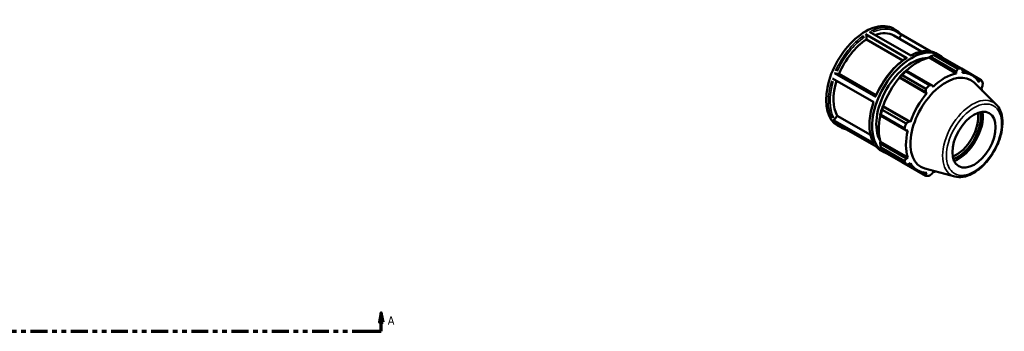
# Model space of a CAD drawing. Header units: inches. Extents: x 0.1 to 42.8, y -9.8 to 31.5.
# Tile 6 of 6: x 21.7 to 42.8, y 24.8 to 31.5. Entities that reach past the tile are written whole.
import ezdxf

# ---------------------------------------------------------------- set-up
doc = ezdxf.new("R2010")
doc.units = ezdxf.units.IN
doc.header["$MEASUREMENT"] = 0
doc.linetypes.add('DOUBLE_DASH_CHAIN', pattern=[1.2403, 0.6614, -0.0827, 0.1654, -0.0827, 0.1654, -0.0827])
for name, color, linetype, lineweight in [('Section Line (ANSI)', 7, 'DOUBLE_DASH_CHAIN', 70), ('Visible (ANSI)', 7, 'Continuous', 50), ('Visible Narrow (ANSI)', 7, 'Continuous', 35)]:
    doc.layers.add(name, color=color, linetype=linetype, lineweight=lineweight)
doc.styles.add('Label Text (ANSI)', font='tahoma.ttf')

# ---------------------------------------------------------------- blocks, each defined once
blk = doc.blocks.new('2dTransSection0')
at = {"layer": 'Section Line (ANSI)', "linetype": 'Continuous'}
for p, q in [((14.228, 25.204), (14.188, 25.007)), ((14.228, 25.007), (14.228, 25.204)), ((14.267, 25.007), (14.228, 25.204)), ((29.494, 25.204), (29.455, 25.007)), ((29.494, 25.007), (29.494, 25.204)), ((29.534, 25.007), (29.494, 25.204)), ((14.188, 25.007), (14.267, 25.007)), ((14.228, 24.81), (14.228, 25.007)), ((29.455, 25.007), (29.534, 25.007)), ((29.494, 24.81), (29.494, 25.007)), ((14.228, 24.81), (14.587, 24.81)), ((29.136, 24.81), (29.494, 24.81))]:
    blk.add_line(p, q, dxfattribs=at)
at = {"layer": 'Section Line (ANSI)', "linetype": 'DOUBLE_DASH_CHAIN', "ltscale": 0.546338}
blk.add_line((14.228, 24.81), (29.494, 24.81), dxfattribs=at)
at = {"layer": 'Section Line (ANSI)', "linetype": 'Continuous', "flags": 128}
for points in [[(14.267, 25.007), (14.228, 25.204), (14.188, 25.007), (14.267, 25.007)], [(29.534, 25.007), (29.494, 25.204), (29.455, 25.007), (29.534, 25.007)]]:
    blk.add_lwpolyline(points, dxfattribs=at)
at = {"layer": 'Section Line (ANSI)'}
for points in [[(14.267, 25.007), (14.228, 25.204), (14.188, 25.007), (14.267, 25.007)], [(29.534, 25.007), (29.494, 25.204), (29.455, 25.007), (29.534, 25.007)]]:
    blk.add_solid(points, dxfattribs=at)
at = {"layer": 'Section Line (ANSI)', "char_height": 0.18, "attachment_point": 7, "style": 'Label Text (ANSI)'}
for insert in [(13.938, 24.948), (29.631, 24.948)]:
    blk.add_mtext('A', dxfattribs=dict(at, insert=insert))

msp = doc.modelspace()

# ---------------------------------------------------------------- linework, layer by layer
at = {"layer": 'Visible (ANSI)'}
for p, q in [((40.4681, 31.2853), (40.5189, 31.256)), ((40.756, 30.6557), (39.8701, 31.1659)), ((39.8886, 31.052), (39.8886, 31.1337)), ((40.6669, 30.6038), (39.8886, 31.052)), ((39.9592, 31.218), (40.8451, 30.7078)), ((40.4745, 31.1362), (41.0688, 30.7939)), ((40.5816, 31.0745), (40.6299, 31.1345)), ((41.2692, 30.7956), (40.63, 31.1637)), ((41.2322, 30.6646), (41.2349, 30.6759)), ((41.2322, 30.6646), (41.8154, 30.3287)), ((41.2349, 30.6759), (41.2581, 30.6884)), ((41.2581, 30.6884), (41.8147, 30.3678)), ((41.8476, 30.4263), (41.3382, 30.7196)), ((41.4048, 30.7458), (41.4556, 30.7166)), ((41.416, 30.7272), (41.9254, 30.4338)), ((40.7437, 30.3922), (40.7312, 30.3859)), ((41.3003, 30.0716), (40.7437, 30.3922)), ((42.3521, 30.1862), (41.9268, 30.4311)), ((41.9378, 30.4098), (42.151, 30.2871)), ((40.0501, 29.7093), (39.1641, 30.2195)), ((39.2081, 30.3344), (40.094, 29.8242)), ((39.2427, 30.3222), (39.3038, 30.3166)), ((39.3038, 30.3166), (40.0974, 29.8596)), ((40.5963, 30.2436), (40.6059, 30.2469)), ((40.6004, 30.2369), (40.5963, 30.2436)), ((40.6004, 30.2369), (41.1836, 29.901)), ((40.6059, 30.2469), (41.1626, 29.9263)), ((41.1665, 29.9968), (40.657, 30.2901)), ((40.7348, 30.3722), (41.2443, 30.0788)), ((41.8147, 30.3678), (41.8154, 30.3287)), ((41.9488, 30.3417), (41.9525, 30.3812)), ((42.2465, 30.2102), (42.3162, 30.1701)), ((41.3171, 30.0418), (41.3003, 30.0716)), ((42.6708, 29.662), (42.1985, 30.1293)), ((42.3162, 30.1701), (42.3012, 30.1372)), ((42.3565, 30.0147), (42.3733, 30.0437)), ((41.1626, 29.9263), (41.1836, 29.901)), ((40.2304, 29.5512), (40.7399, 29.2578)), ((40.2422, 29.6169), (40.2402, 29.6268)), ((40.2402, 29.6268), (40.2481, 29.6266)), ((40.7989, 29.2963), (40.2422, 29.6169)), ((40.2481, 29.6266), (40.8313, 29.2907)), ((39.1704, 29.3351), (40.0564, 28.8249)), ((39.205, 29.3444), (39.2662, 29.4204)), ((39.2662, 29.4204), (39.9782, 29.0104)), ((40.1843, 29.4386), (40.1851, 29.4248)), ((40.1851, 29.4248), (40.7418, 29.1042)), ((40.7076, 29.1493), (40.1982, 29.4427)), ((40.1015, 28.7621), (39.2156, 29.2723)), ((39.2734, 29.2107), (39.3242, 29.1814)), ((40.8313, 29.2907), (40.7989, 29.2963)), ((40.7418, 29.1042), (40.776, 29.1046)), ((40.1843, 28.8563), (40.1928, 28.8643)), ((40.1851, 28.8301), (40.1843, 28.8563)), ((40.7418, 28.5095), (40.1851, 28.8301)), ((40.1928, 28.8643), (40.776, 28.5285)), ((40.1982, 28.7451), (40.7076, 28.4517)), ((40.2101, 28.6712), (40.2609, 28.642)), ((40.7399, 28.3803), (40.2304, 28.6737)), ((40.776, 28.5285), (40.7418, 28.5095)), ((40.657, 28.4261), (41.1665, 28.1327)), ((40.7639, 28.3814), (40.9815, 28.2561)), ((40.7989, 28.3831), (40.8313, 28.406)), ((41.783, 28.1203), (41.1418, 28.2942)), ((41.1626, 28.172), (41.0912, 28.2131)), ((41.1836, 28.2015), (41.1626, 28.172)), ((41.3003, 28.1854), (41.3171, 28.2145))]:
    msp.add_line(p, q, dxfattribs=at)
for centre, major_axis, start_param, end_param in [((39.8708, 30.248), (0.5973, 1.0373), 0, 3.1415927), ((39.9401, 30.208), (-0.5345, -0.9281), 3.9930491, 4.9225267), ((39.9401, 30.208), (0.5345, 0.9281), 0, 0.5986103), ((40.8582, 29.6793), (0.5973, 1.0373), 6.1499557, 9.5680115), ((40.8582, 29.6793), (0.5345, 0.9281), 0.3124036, 2.829189), ((40.983, 29.6074), (0.5848, 1.0155), 0.4780318, 1.0719493), ((41.0365, 29.5766), (0.6288, 1.0919), 0.3435016, 0.4380292), ((40.983, 29.6074), (-0.5911, -1.0264), 4.2304897, 4.4050227), ((41.546, 29.2833), (0.6288, 1.0919), 0.3435016, 0.4380292), ((40.983, 29.6074), (0.5848, 1.0155), 1.26343, 1.8742952), ((41.0365, 29.5766), (0.6288, 1.0919), 1.1288997, 1.2234273), ((41.5894, 29.2583), (0.5345, 0.9281), 6.1320197, 9.5759436), ((41.5662, 29.2716), (-0.5848, -1.0155), 3.6196245, 4.2304897), ((41.5662, 29.2716), (0.5848, 1.0155), 5.975819, 6.5866842), ((41.546, 29.2833), (0.6288, 1.0919), 5.8412887, 5.9358163), ((39.9401, 30.208), (-0.5345, -0.9281), 5.0724247, 5.9697242), ((41.546, 29.2833), (-0.6288, -1.0919), 4.2704924, 4.36502), ((41.5662, 29.2716), (0.5848, 1.0155), 5.7290984, 5.8012861), ((41.5662, 29.2716), (-0.5848, -1.0155), 4.4050227, 5.0158879), ((40.983, 29.6074), (-0.5911, -1.0264), 5.0158879, 5.1904208), ((41.0365, 29.5766), (0.6288, 1.0919), 1.9142979, 2.0088255), ((40.983, 29.6074), (0.5848, 1.0155), 2.0656152, 2.6596934), ((41.8214, 29.1246), (-0.3271, -0.5681), 0.6063757, 2.5352169), ((41.8492, 29.1086), (0.3467, 0.6021), 3.7274868, 5.6972912), ((41.8492, 29.1086), (0.3791, 0.6583), 3.7794644, 5.6453136), ((41.546, 29.2833), (-0.6288, -1.0919), 5.0558906, 5.1504181), ((41.5662, 29.2716), (-0.5848, -1.0155), 5.1904208, 5.8012861), ((41.0365, 29.5766), (-0.6288, -1.0919), 5.8412887, 5.9358163), ((41.546, 29.2833), (-0.6288, -1.0919), 5.8412887, 5.9358163), ((41.5662, 29.2716), (-0.5848, -1.0155), 5.975819, 6.5866842), ((41.546, 29.2833), (-0.6288, -1.0919), 0.3435016, 0.4380292), ((41.5662, 29.2716), (0.5848, 1.0155), 3.6196245, 3.6956795)]:
    msp.add_ellipse(centre, major_axis=major_axis, ratio=0.5780931, start_param=start_param, end_param=end_param, dxfattribs=at)
msp.add_ellipse((42.1957, 28.9091), major_axis=(0.3271, 0.5681), ratio=0.5780931, dxfattribs=at)
for points, knots in [([(40.6319, 31.1615), (40.6254, 31.1691), (40.6186, 31.1766), (40.6047, 31.1908), (40.5975, 31.1977), (40.5828, 31.2109), (40.5753, 31.2172), (40.5598, 31.2293), (40.5518, 31.2351), (40.5356, 31.246), (40.5273, 31.2512), (40.5189, 31.256)], [5.29686421, 5.29686421, 5.29686421, 5.29686421, 5.33743554, 5.33743554, 5.37800687, 5.37800687, 5.4185782, 5.4185782, 5.45914952, 5.45914952, 5.49972085, 5.49972085, 5.49972085, 5.49972085]), ([(39.8701, 31.1659), (39.8724, 31.1646), (39.875, 31.1624), (39.8793, 31.1579), (39.8816, 31.1549), (39.8848, 31.1493), (39.8863, 31.1457), (39.8881, 31.1398), (39.8886, 31.1364), (39.8886, 31.1337)], [0, 0, 0, 0, 0.024643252, 0.024643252, 0.04930983, 0.04930983, 0.074005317, 0.074005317, 0.098725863, 0.098725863, 0.098725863, 0.098725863]), ([(40.6319, 31.1615), (40.6324, 31.1608), (40.6329, 31.1602), (40.6347, 31.1574), (40.6356, 31.1544), (40.6361, 31.1491), (40.6356, 31.1457), (40.6337, 31.1402), (40.6319, 31.1369), (40.6299, 31.1345)], [0.017277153, 0.017277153, 0.017277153, 0.017277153, 0.024643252, 0.024643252, 0.04930983, 0.04930983, 0.074005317, 0.074005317, 0.098725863, 0.098725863, 0.098725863, 0.098725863]), ([(41.4048, 30.7458), (41.374, 30.7636), (41.3409, 30.7774), (41.2712, 30.7967), (41.2345, 30.8023), (41.1587, 30.8051), (41.1195, 30.8025), (41.0394, 30.7891), (40.9985, 30.7785), (40.9176, 30.7501), (40.8777, 30.7328), (40.8377, 30.7121)], [5.49972085, 5.49972085, 5.49972085, 5.49972085, 5.6474618, 5.6474618, 5.79520274, 5.79520274, 5.94294368, 5.94294368, 6.09068462, 6.09068462, 6.23207556, 6.23207556, 6.23207556, 6.23207556]), ([(40.7426, 30.6567), (40.6896, 30.6225), (40.6371, 30.5827), (40.5347, 30.4936), (40.4848, 30.4442), (40.3893, 30.3376), (40.3438, 30.2804), (40.2585, 30.1599), (40.2187, 30.0968), (40.1465, 29.9667), (40.114, 29.8998), (40.0856, 29.8322)], [0.06124494, 0.06124494, 0.06124494, 0.06124494, 0.24945623, 0.24945623, 0.43766752, 0.43766752, 0.6258788, 0.6258788, 0.81409009, 0.81409009, 1.00230138, 1.00230138, 1.00230138, 1.00230138]), ([(40.7426, 30.6567), (40.7427, 30.6568), (40.7428, 30.6569), (40.7445, 30.6579), (40.7468, 30.6584), (40.751, 30.6579), (40.7537, 30.657), (40.756, 30.6557)], [0.343799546, 0.343799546, 0.343799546, 0.343799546, 0.345600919, 0.345600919, 0.370267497, 0.370267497, 0.394910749, 0.394910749, 0.394910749, 0.394910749]), ([(39.2427, 30.3222), (39.2407, 30.3224), (39.2378, 30.3229), (39.2324, 30.3243), (39.2289, 30.3253), (39.2228, 30.3275), (39.2192, 30.3289), (39.2135, 30.3315), (39.2103, 30.3331), (39.2081, 30.3344)], [0.296050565, 0.296050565, 0.296050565, 0.296050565, 0.32074201, 0.32074201, 0.345420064, 0.345420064, 0.370082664, 0.370082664, 0.394732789, 0.394732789, 0.394732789, 0.394732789]), ([(40.094, 29.8242), (40.0917, 29.8255), (40.0895, 29.827), (40.0868, 29.8293), (40.0858, 29.8305), (40.0855, 29.8316), (40.0855, 29.8319), (40.0857, 29.8322)], [0, 0, 0, 0, 0.024650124, 0.024650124, 0.049312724, 0.049312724, 0.059316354, 0.059316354, 0.059316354, 0.059316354]), ([(40.0408, 29.7146), (40.0177, 29.6474), (39.999, 29.5802), (39.9706, 29.447), (39.961, 29.3811), (39.952, 29.2537), (39.9524, 29.1922), (39.9633, 29.0756), (39.9738, 29.0206), (40.0047, 28.9189), (40.0252, 28.8723), (40.0504, 28.8307)], [1.11097103, 1.11097103, 1.11097103, 1.11097103, 1.29681629, 1.29681629, 1.48506882, 1.48506882, 1.67332135, 1.67332135, 1.86157388, 1.86157388, 2.04982641, 2.04982641, 2.04982641, 2.04982641]), ([(41.783, 28.1203), (41.8388, 28.1052), (41.899, 28.1032), (42.0279, 28.124), (42.0971, 28.1492), (42.2362, 28.225), (42.3061, 28.2768), (42.4378, 28.4007), (42.4996, 28.4728), (42.6091, 28.6295), (42.6569, 28.7141), (42.7342, 28.8879), (42.7636, 28.9771), (42.801, 29.1521), (42.8088, 29.2379), (42.8007, 29.3976), (42.7848, 29.4717), (42.7347, 29.5843), (42.7061, 29.627), (42.6708, 29.662)], [2.5092938, 2.5092938, 2.5092938, 2.5092938, 2.7971381, 2.7971381, 3.1151503, 3.1151503, 3.4471251, 3.4471251, 3.778455, 3.778455, 4.1081026, 4.1081026, 4.4378343, 4.4378343, 4.7693412, 4.7693412, 5.1010075, 5.1010075, 5.3485553, 5.3485553, 5.3485553, 5.3485553]), ([(39.205, 29.3444), (39.203, 29.3419), (39.2002, 29.3393), (39.1947, 29.3358), (39.1912, 29.3342), (39.1852, 29.3326), (39.1816, 29.3322), (39.1759, 29.3328), (39.1727, 29.3337), (39.1704, 29.3351)], [0.296050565, 0.296050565, 0.296050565, 0.296050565, 0.32074201, 0.32074201, 0.345420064, 0.345420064, 0.370082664, 0.370082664, 0.394732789, 0.394732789, 0.394732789, 0.394732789]), ([(39.3242, 29.1814), (39.355, 29.1637), (39.3881, 29.1499), (39.435, 29.1369), (39.4473, 29.134), (39.4598, 29.1316)], [2.3581282, 2.3581282, 2.3581282, 2.3581282, 2.50586914, 2.50586914, 2.55707874, 2.55707874, 2.55707874, 2.55707874]), ([(40.0564, 28.8249), (40.0541, 28.8262), (40.0519, 28.8283), (40.0505, 28.8305), (40.0504, 28.8306), (40.0504, 28.8307)], [0, 0, 0, 0, 0.024650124, 0.024650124, 0.025452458, 0.025452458, 0.025452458, 0.025452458]), ([(40.099, 28.7636), (40.1049, 28.7567), (40.1111, 28.75), (40.1243, 28.7364), (40.1315, 28.7295), (40.1462, 28.7163), (40.1537, 28.71), (40.1692, 28.698), (40.1772, 28.6922), (40.1934, 28.6813), (40.2017, 28.6761), (40.2101, 28.6712)], [2.15917766, 2.15917766, 2.15917766, 2.15917766, 2.19584289, 2.19584289, 2.23641422, 2.23641422, 2.27698554, 2.27698554, 2.31755687, 2.31755687, 2.3581282, 2.3581282, 2.3581282, 2.3581282])]:
    msp.add_open_spline(points, degree=3, knots=knots, dxfattribs=at)
for points, weights in [([(41.2581, 30.6884), (41.297, 30.7039), (41.3382, 30.7196)], [1.00463867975, 1.00880968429, 1.01217106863]), ([(40.7348, 30.3722), (40.739, 30.3826), (40.7437, 30.3922)], [1.01217106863, 1.00880968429, 1.00463867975]), ([(41.8147, 30.3678), (41.831, 30.3964), (41.8476, 30.4263)], [1.00268600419, 1.00175106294, 1]), ([(41.9254, 30.4338), (41.9393, 30.4069), (41.9525, 30.3812)], [1, 1.00175106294, 1.00268600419]), ([(40.6059, 30.2469), (40.6306, 30.2683), (40.657, 30.2901)], [1.00463867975, 1.00880968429, 1.01217106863]), ([(42.3162, 30.1701), (42.3339, 30.1779), (42.3521, 30.1862)], [1.00268600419, 1.00175106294, 1]), ([(41.1626, 29.9263), (41.1646, 29.9608), (41.1665, 29.9968)], [1.00268600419, 1.00175106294, 1]), ([(41.2443, 30.0788), (41.273, 30.0751), (41.3003, 30.0716)], [1, 1.00175106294, 1.00268600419]), ([(42.3843, 30.1148), (42.3788, 30.0785), (42.3733, 30.0437)], [1, 1.00175106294, 1.00268600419]), ([(40.2304, 29.5512), (40.2361, 29.5849), (40.2422, 29.6169)], [1.01217106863, 1.00880968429, 1.00463867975]), ([(40.1851, 29.4248), (40.1912, 29.4338), (40.1982, 29.4427)], [1.00463867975, 1.00880968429, 1.01217106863]), ([(40.7418, 29.1042), (40.7252, 29.1262), (40.7076, 29.1493)], [1.00268600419, 1.00175106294, 1]), ([(40.7399, 29.2578), (40.7701, 29.2774), (40.7989, 29.2963)], [1, 1.00175106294, 1.00268600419]), ([(40.1982, 28.7451), (40.1912, 28.7886), (40.1851, 28.8301)], [1.01217106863, 1.00880968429, 1.00463867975]), ([(40.7076, 28.4517), (40.7252, 28.4811), (40.7418, 28.5095)], [1, 1.00175106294, 1.00268600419]), ([(40.657, 28.4261), (40.6557, 28.4278), (40.6544, 28.4296)], [1.01217106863, 1.0120008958, 1.01182864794]), ([(40.7989, 28.3831), (40.7701, 28.3817), (40.7399, 28.3803)], [1.00268600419, 1.00175106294, 1]), ([(41.1665, 28.1327), (41.1646, 28.1527), (41.1626, 28.172)], [1, 1.00175106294, 1.00268600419]), ([(41.3003, 28.1854), (41.273, 28.1632), (41.2443, 28.1403)], [1.00268600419, 1.00175106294, 1])]:
    msp.add_rational_spline(points, weights, degree=2, dxfattribs=at)
at = {"layer": 'Visible Narrow (ANSI)'}
for centre, major_axis, start_param, end_param in [((39.9215, 30.2187), (0.5973, 1.0373), 0.0369487, 0.7020259), ((39.9401, 30.208), (0.5843, 1.0146), 6.1274216, 6.9514588), ((39.9215, 30.2187), (-0.5973, -1.0373), 4.0329768, 4.8806708), ((39.9401, 30.208), (0.5843, 1.0146), 0.89263, 1.7381991), ((40.8075, 29.7085), (0.5973, 1.0373), 0.0369487, 0.7020259), ((40.8075, 29.7085), (0.5973, 1.0373), 0.8913841, 1.7390781), ((39.9215, 30.2187), (-0.5973, -1.0373), 5.0801743, 5.9278683), ((39.9401, 30.208), (-0.5843, -1.0146), 5.0872002, 5.9272935), ((42.159, 28.9302), (0.449, 0.7797), 0.0210306, 3.1205621), ((40.8075, 29.7085), (-0.5973, -1.0373), 5.0801743, 5.9278683), ((39.9215, 30.2187), (-0.5973, -1.0373), 6.0904231, 6.2730399), ((40.8075, 29.7085), (-0.5973, -1.0373), 6.0904231, 6.2730399)]:
    msp.add_ellipse(centre, major_axis=major_axis, ratio=0.5780931, start_param=start_param, end_param=end_param, dxfattribs=at)
msp.add_ellipse((42.1957, 28.9091), major_axis=(-0.417, -0.7242), ratio=0.5780931, dxfattribs=at)

# ---------------------------------------------------------------- block references
at = {"layer": 'Section Line (ANSI)'}
msp.add_blockref('2dTransSection0', (0, 0), dxfattribs=at)

doc.saveas('drawing.dxf')
